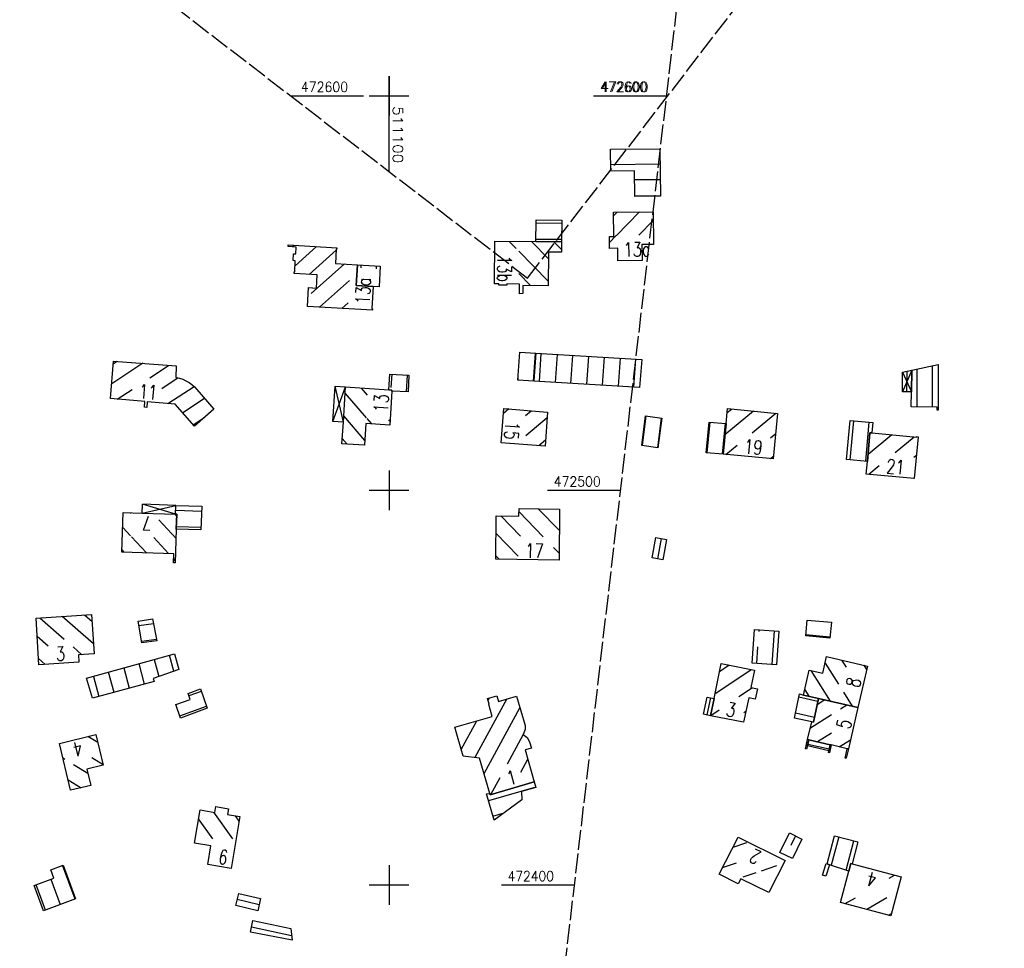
# Model space of a CAD drawing. Extents: x 510563 to 513920, y 467229 to 478797.
# Tile 30 of 67: x 511006 to 511256, y 472384 to 472619. Entities that reach past the tile are written whole.
import ezdxf

# ---------------------------------------------------------------- set-up
doc = ezdxf.new("R2010")
doc.units = 0
doc.header["$LTSCALE"] = 10
doc.header["$MEASUREMENT"] = 0
doc.linetypes.add('LT00', pattern=[0])
doc.linetypes.add('LT14', pattern=[0.6, 0.5, -0.1])
doc.layers.add('-BLATT_93-RAND', color=7, linetype='LT14', plot=False)
doc.layers.add('-BLATT_94-RAND', color=7, linetype='LT14', plot=False)
for name, color, linetype in [('DFK_BEB_SCHR', 254, 'LT00'), ('DFK_BEBAUUNG', 250, 'LT00'), ('V93_RASTER', 250, 'LT00'), ('V94_RASTER', 250, 'LT00')]:
    doc.layers.add(name, color=color, linetype=linetype)
doc.styles.get("Standard").update_dxf_attribs({"font": 'romans.shx'})

msp = doc.modelspace()

# ---------------------------------------------------------------- linework, layer by layer
at = {"layer": '-BLATT_93-RAND'}
msp.add_lwpolyline([(511358.83, 473315.34), (510907.64, 472728.79), (511135.12, 472553.81), (511586.31, 473140.35), (511358.83, 473315.34)], dxfattribs=at)
at = {"layer": '-BLATT_94-RAND'}
msp.add_lwpolyline([(510744.52, 472747.01), (510637.26, 471828.25), (511074.29, 471777.23), (511181.55, 472695.99), (510744.52, 472747.01)], dxfattribs=at)
at = {"layer": 'DFK_BEB_SCHR'}
for p, q in [((511156.18, 472582.6), (511168.66, 472582.73)), ((511168.7, 472578.73), (511162.21, 472578.67)), ((511162.25, 472574.67), (511168.75, 472574.73)), ((511157.79, 472570.5), (511156.91, 472569.6)), ((511157.62, 472564.6), (511163.44, 472570.56)), ((511143.75, 472567.63), (511137.25, 472567.68)), ((511166.92, 472568.4), (511163.29, 472564.69)), ((511155.88, 472562.82), (511157.58, 472564.57)), ((511075.99, 472562.12), (511075.55, 472561.73)), ((511076.19, 472556.94), (511081.64, 472561.8)), ((511130.44, 472563.1), (511132.18, 472561.32)), ((511140.4, 472558.66), (511136.09, 472563.05)), ((511137.2, 472563.68), (511143.72, 472563.63)), ((511141.74, 472563.01), (511143.69, 472561.02)), ((511086.63, 472560.89), (511079.73, 472554.74)), ((511132.9, 472560.6), (511140.35, 472553)), ((511080.31, 472549.9), (511088.72, 472557.4)), ((511092.88, 472557.15), (511092.83, 472556.37)), ((511096.82, 472556.14), (511096.87, 472556.91)), ((511135.84, 472551.89), (511132.86, 472554.93)), ((511089.99, 472553.17), (511082.4, 472546.4)), ((511088.05, 472546.08), (511089.67, 472547.52)), ((511136.63, 472527.69), (511137.12, 472534.75)), ((511138.1, 472527.61), (511138.59, 472534.67)), ((511142.59, 472534.43), (511142.1, 472527.37)), ((511037.66, 472532.2), (511029.76, 472527.02)), ((511030.15, 472532.07), (511031.15, 472532.72)), ((511146.09, 472527.13), (511146.58, 472534.2)), ((511150.57, 472533.96), (511150.08, 472526.89)), ((511154.07, 472526.66), (511154.57, 472533.73)), ((511158.56, 472533.49), (511158.07, 472526.42)), ((511162.06, 472526.18), (511162.55, 472533.26)), ((511039.37, 472528.55), (511044.17, 472531.69)), ((511100.72, 472529.42), (511100.46, 472526.06)), ((511231.22, 472530.24), (511231.16, 472524.99)), ((511233.71, 472530.77), (511233.74, 472521.14)), ((511237.74, 472521.13), (511237.71, 472531.63)), ((511046.58, 472528.49), (511042.42, 472525.76)), ((511104.39, 472524.97), (511104.71, 472529.19)), ((511132.68, 472528.64), (511132.64, 472527.93)), ((511031.15, 472523.15), (511034.89, 472525.6)), ((511044, 472522.01), (511050.63, 472526.36)), ((511088.9, 472524.59), (511094.19, 472518.42)), ((511094.55, 472524.15), (511093.02, 472525.94)), ((511053.29, 472523.32), (511047.72, 472519.67)), ((511130.36, 472520.63), (511128.98, 472519.45)), ((511134.59, 472518.97), (511136, 472520.18)), ((511192.38, 472520.08), (511185.11, 472514.09)), ((511185.65, 472519.72), (511186.75, 472520.62)), ((511192.03, 472514.61), (511198.01, 472519.54)), ((511050.38, 472516.63), (511053.15, 472518.45)), ((511093.89, 472512.63), (511088.53, 472518.88)), ((511094.36, 472518.23), (511095.55, 472516.84)), ((511100.24, 472517.51), (511099.93, 472517.87)), ((511140.08, 472518.4), (511134.67, 472513.79)), ((511165.07, 472518.86), (511164.14, 472511.34)), ((511168.11, 472510.82), (511169.04, 472518.35)), ((511181.25, 472517.31), (511180.5, 472509.55)), ((511184.49, 472509.18), (511185.24, 472517)), ((511217.71, 472517.66), (511216.8, 472507.72)), ((511220.79, 472507.39), (511221.69, 472517.29)), ((511088.16, 472513.16), (511089.4, 472511.72)), ((511137.96, 472511.34), (511139.66, 472512.78)), ((511197.97, 472514.32), (511196.65, 472513.24)), ((511227.39, 472514.1), (511221.37, 472509.09)), ((511228.24, 472509.61), (511233.04, 472513.59)), ((511185.35, 472509.1), (511188.25, 472511.49)), ((511196.66, 472508.06), (511197.43, 472508.69)), ((511233.63, 472508.88), (511232.95, 472508.32)), ((511221.61, 472504.09), (511224.23, 472506.27)), ((511232.87, 472503.05), (511233.12, 472503.26)), ((511052.49, 472494.66), (511045.95, 472494.87)), ((511132.94, 472494.57), (511139.07, 472488.27)), ((511143.16, 472489.8), (511137.79, 472495.32)), ((511034.71, 472494.12), (511034.52, 472494.33)), ((511041.65, 472492.55), (511046.03, 472487.85)), ((511046.22, 472493.51), (511045.79, 472493.97)), ((511133.35, 472488.41), (511128.34, 472493.56)), ((511032.55, 472490.58), (511034.53, 472488.45)), ((511046.13, 472490.86), (511052.35, 472490.66)), ((511034.75, 472488.22), (511038.53, 472484.17)), ((511044.17, 472483.98), (511040.38, 472488.04)), ((511127.13, 472489.07), (511132.74, 472483.3)), ((511168.99, 472487.83), (511168.01, 472482.67)), ((511032.89, 472484.35), (511032.35, 472484.93)), ((511141.72, 472485.54), (511143.1, 472484.13)), ((511045.86, 472482.17), (511045.44, 472482.62)), ((511127.91, 472482.53), (511127.05, 472483.41)), ((511011.57, 472467.7), (511017.72, 472462.29)), ((511025.12, 472461.12), (511017.22, 472468.06)), ((511022.87, 472468.43), (511024.75, 472466.77)), ((511040.34, 472466.22), (511036.62, 472465.7)), ((511193.72, 472464.69), (511193.69, 472464.28)), ((511013.65, 472460.55), (511010.85, 472463.01)), ((511037.31, 472461.76), (511041.1, 472462.29)), ((511197.09, 472455.88), (511197.71, 472464.39)), ((511211.73, 472462.83), (511205.63, 472463.4)), ((511019.95, 472460.34), (511022.19, 472458.37)), ((511193.4, 472460.33), (511193.1, 472456.13)), ((511011.2, 472457.38), (511012.92, 472455.87)), ((511040.51, 472457.17), (511041.68, 472452.84)), ((511045.47, 472454.16), (511044.37, 472458.24)), ((511215.88, 472455.21), (511214.76, 472457)), ((511032.81, 472455.02), (511034.2, 472449.86)), ((511038.06, 472450.92), (511036.66, 472456.1)), ((511182.59, 472448.44), (511191.77, 472454.57)), ((511186.22, 472455.68), (511183.73, 472454.02)), ((511210.5, 472456.25), (511213.88, 472450.86)), ((511220.3, 472455.69), (511221, 472454.58)), ((511025.1, 472452.86), (511026.48, 472447.76)), ((511030.34, 472448.81), (511028.95, 472453.94)), ((511211.86, 472446.57), (511206.96, 472454.37)), ((511192.09, 472449.98), (511188.67, 472447.69)), ((511052.42, 472449.07), (511049.29, 472447.94)), ((511129.84, 472447.15), (511121.72, 472432.27)), ((511125.09, 472446.8), (511125.42, 472447.39)), ((511181.46, 472447.43), (511180.56, 472443.09)), ((511208.66, 472446.48), (511203.85, 472447.58)), ((511205.35, 472449.42), (511206.35, 472447.83)), ((511215.13, 472448.88), (511217.37, 472445.31)), ((511047, 472442.88), (511053.77, 472445.3)), ((511124.07, 472428.23), (511133.17, 472444.9)), ((511210.46, 472446.89), (511208.49, 472445.65)), ((511214.4, 472444.64), (511215.98, 472445.63)), ((511183.64, 472444.33), (511181.5, 472442.9)), ((511189.91, 472443.71), (511190.44, 472444.07)), ((511203, 472443.67), (511207.83, 472442.57)), ((511206.78, 472439.85), (511212.14, 472443.22)), ((511116.84, 472440.02), (511116.72, 472439.8)), ((511118.3, 472434.35), (511122.26, 472441.6)), ((511026.21, 472436.09), (511023.69, 472437.65)), ((511134.02, 472438.11), (511129.96, 472430.66)), ((511212.15, 472438.5), (511208.6, 472436.28)), ((511206.12, 472435.72), (511211.55, 472434.47)), ((511214.1, 472435), (511216.93, 472436.78)), ((511017.89, 472431.83), (511017.42, 472432.12)), ((511024.74, 472432.29), (511027.57, 472430.55)), ((511023.72, 472428.23), (511020.07, 472430.48)), ((511133.39, 472428.61), (511135.17, 472431.87)), ((511128.04, 472427.16), (511125.71, 472422.87)), ((511018.72, 472426.61), (511021.97, 472424.61)), ((511137.2, 472424.83), (511125.22, 472421.31)), ((511136.74, 472426.4), (511136.56, 472426.06)), ((511055.5, 472418.46), (511060.31, 472411.69)), ((511062.03, 472416.17), (511061.08, 472417.52)), ((511126.34, 472417.47), (511129.16, 472418.3)), ((511055.38, 472411.71), (511051.77, 472416.8)), ((511202.99, 472412.46), (511201.8, 472410.02)), ((511213.94, 472412.21), (511212.03, 472405.02)), ((511190.54, 472410.7), (511187.13, 472409.54)), ((511215.84, 472403.77), (511217.81, 472411.19)), ((511020.44, 472396.43), (511017.28, 472404.99)), ((511184.53, 472404.44), (511188.03, 472405.63)), ((511198.2, 472404.85), (511194.3, 472403.53)), ((511217.01, 472405.33), (511217.12, 472405.4)), ((511192.94, 472403.06), (511189.64, 472401.95)), ((511226.76, 472401.74), (511228.05, 472402.48)), ((511012.94, 472393.65), (511010.57, 472400.06)), ((511014.32, 472401.46), (511016.69, 472395.04)), ((511061.56, 472396.38), (511067.11, 472395.08)), ((511215.58, 472395.27), (511218.21, 472396.78)), ((511226.11, 472396.74), (511221.05, 472393.81)), ((511226.52, 472392.35), (511227.28, 472392.79)), ((511065.16, 472389.42), (511075.33, 472387.24))]:
    msp.add_line(p, q, dxfattribs=at)
at = {"layer": 'DFK_BEBAUUNG'}
for p, q in [((511230.07, 472529.99), (511232.37, 472525)), ((511232.44, 472530.5), (511230.12, 472524.98)), ((511085.78, 472517.47), (511086.37, 472526.39)), ((511085.78, 472517.47), (511089.01, 472526.21)), ((511088.43, 472517.3), (511086.37, 472526.39)), ((511086.37, 472526.39), (511089.01, 472526.21)), ((511088.43, 472517.3), (511085.78, 472517.47)), ((511037.43, 472494.24), (511037.5, 472496.49)), ((511037.43, 472494.24), (511045.99, 472496.21)), ((511045.92, 472493.97), (511037.5, 472496.49)), ((511045.99, 472496.21), (511037.5, 472496.49))]:
    msp.add_line(p, q, dxfattribs=at)
for points in [[(511156.16, 472586.44, 0), (511168.62, 472586.57, 0), (511168.75, 472574.56, 0), (511162.25, 472574.49, 0), (511162.19, 472580.98, 0), (511156.19, 472580.92, 0), (511156.16, 472586.44, 0)], [(511156.9, 472570.49, 0), (511166.9, 472570.6, 0), (511166.99, 472562.34, 0), (511164.09, 472562.3, 0), (511164.15, 472558.3, 0), (511157.99, 472558.21, 0), (511157.94, 472561.39, 0), (511155.89, 472561.34, 0), (511155.86, 472564.34, 0), (511156.98, 472564.36, 0), (511156.9, 472570.49, 0)], [(511143.71, 472562.99, 0), (511137.19, 472563.04, 0), (511137.26, 472568.24, 0), (511137.26, 472568.54, 0), (511143.76, 472568.46, 0), (511143.71, 472562.99, 0)], [(511095.79, 472545.64, 0), (511079.31, 472546.58, 0), (511079.58, 472551.38, 0), (511081.6, 472551.26, 0), (511081.79, 472554.62, 0), (511075.97, 472554.95, 0), (511075.99, 472555.37, 0), (511076.11, 472555.36, 0), (511076.26, 472558.2, 0), (511075.72, 472558.23, 0), (511075.82, 472559.98, 0), (511076.36, 472559.95, 0), (511076.45, 472561.68, 0), (511074.43, 472561.79, 0), (511074.45, 472562.21, 0), (511086.8, 472561.51, 0), (511086.78, 472561.1, 0), (511086.64, 472561.11, 0), (511086.44, 472557.53, 0), (511092.01, 472557.2, 0), (511091.69, 472551.92, 0), (511096.01, 472551.64, 0), (511095.69, 472546.06, 0), (511095.81, 472546.05, 0), (511095.79, 472545.64, 0)], [(511140.42, 472560.36, 0), (511140.34, 472551.87, 0), (511133.91, 472551.9, 0), (511133.9, 472549.86, 0), (511133.05, 472549.85, 0), (511133.08, 472552.28, 0), (511129.89, 472552.34, 0), (511129.86, 472552.01, 0), (511127.83, 472552.04, 0), (511127.83, 472552.35, 0), (511126.74, 472552.36, 0), (511126.82, 472563.14, 0), (511137.19, 472563.04, 0), (511143.71, 472562.99, 0), (511143.68, 472560.33, 0), (511140.42, 472560.36, 0)], [(511091.69, 472551.92, 0), (511092.01, 472557.2, 0), (511097.79, 472556.86, 0), (511097.51, 472551.56, 0), (511096.01, 472551.64, 0), (511091.69, 472551.92, 0)], [(511137.17, 472534.75, 0), (511136.68, 472527.69, 0), (511132.63, 472527.93, 0), (511133.17, 472534.99, 0), (511137.17, 472534.75, 0)], [(511136.68, 472527.69, 0), (511137.17, 472534.75, 0), (511164.02, 472533.17, 0), (511163.47, 472526.1, 0), (511136.68, 472527.69, 0)], [(511051.35, 472525.61, 0), (511055.6, 472520.59, 0), (511050.68, 472516.29, 0), (511045.82, 472521.85, 0), (511038.76, 472522.48, 0), (511038.63, 472521.04, 0), (511038.02, 472521.1, 0), (511038.14, 472522.53, 0), (511029.47, 472523.3, 0), (511030.21, 472532.79, 0), (511046.11, 472531.54, 0), (511046.02, 472528.61, 0)], [(511239.13, 472531.94, 0), (511239.17, 472520.32, 0), (511238.9, 472520.32, 0), (511238.89, 472521.12, 0), (511232.32, 472521.15, 0), (511232.37, 472525, 0), (511232.44, 472530.5, 0), (511239.13, 472531.94, 0)], [(511100.73, 472525.16, 0), (511100.75, 472525.42, 0), (511099.93, 472525.47, 0), (511100.19, 472529.45, 0), (511105.02, 472529.17, 0), (511104.83, 472524.95, 0), (511100.73, 472525.16, 0)], [(511232.44, 472530.5, 0), (511232.37, 472525, 0), (511230.12, 472524.98, 0), (511230.07, 472529.99, 0), (511232.44, 472530.5, 0)], [(511046.02, 472528.61, 0), (511046.89, 472528.43, 0), (511047.74, 472528.16, 0), (511048.56, 472527.8, 0), (511049.34, 472527.37, 0), (511050.07, 472526.85, 0), (511050.74, 472526.26, 0), (511051.35, 472525.61, 0)], [(511100.75, 472525.42, 0), (511100.73, 472525.16, 0), (511100.18, 472516.54, 0), (511094.14, 472516.93, 0), (511093.82, 472511.43, 0), (511088.07, 472511.81, 0), (511088.43, 472517.3, 0), (511089.01, 472526.21, 0), (511099.93, 472525.47, 0), (511100.75, 472525.42, 0)], [(511129.08, 472520.73, 0), (511140.19, 472519.84, 0), (511139.54, 472511.22, 0), (511128.42, 472512.06, 0), (511129.08, 472520.73, 0)], [(511185.75, 472520.72, 0), (511198.46, 472519.5, 0), (511197.36, 472507.99, 0), (511184.64, 472509.17, 0), (511185.39, 472516.99, 0), (511185.75, 472520.72, 0)], [(511164.09, 472511.35, 0), (511165.02, 472518.87, 0), (511169.11, 472518.34, 0), (511168.14, 472510.82, 0), (511164.09, 472511.35, 0)], [(511185.39, 472516.99, 0), (511184.64, 472509.17, 0), (511180.38, 472509.56, 0), (511181.11, 472517.32, 0), (511185.39, 472516.99, 0)], [(511221.87, 472514.59, 0), (511221.21, 472507.35, 0), (511215.91, 472507.8, 0), (511216.82, 472517.74, 0), (511222.58, 472517.21, 0), (511222.33, 472514.55, 0), (511221.87, 472514.59, 0)], [(511233.1, 472503.03, 0), (511220.92, 472504.15, 0), (511221.21, 472507.35, 0), (511221.87, 472514.59, 0), (511222.33, 472514.55, 0), (511233.7, 472513.53, 0), (511233.71, 472513.62, 0), (511234.05, 472513.59, 0), (511233.1, 472503.03, 0)], [(511046.24, 472493.96, 0), (511045.92, 472493.97, 0), (511045.99, 472496.21, 0), (511052.54, 472496, 0), (511052.33, 472489.97, 0), (511046.1, 472490.16, 0), (511046.24, 472493.96, 0)], [(511127.04, 472482.54, 0), (511127.19, 472493.57, 0), (511132.93, 472493.51, 0), (511132.94, 472495.37, 0), (511143.22, 472495.26, 0), (511143.08, 472482.35, 0), (511127.04, 472482.54, 0)], [(511032.33, 472484.37, 0), (511032.68, 472494.39, 0), (511037.43, 472494.24, 0), (511045.92, 472493.97, 0), (511046.24, 472493.96, 0), (511046.1, 472490.16, 0), (511045.84, 472481.67, 0), (511045.41, 472481.68, 0), (511045.48, 472483.94, 0), (511032.33, 472484.37, 0)], [(511170.33, 472487.58, 0), (511169.36, 472482.44, 0), (511166.69, 472482.9, 0), (511167.63, 472488.08, 0), (511170.33, 472487.58, 0)], [(511024.64, 472468.54, 0), (511025.28, 472458.56, 0), (511021.29, 472458.31, 0), (511021.41, 472456.43, 0), (511011.3, 472455.76, 0), (511010.57, 472467.64, 0), (511024.64, 472468.54, 0)], [(511041.17, 472461.91, 0), (511037.38, 472461.38, 0), (511036.42, 472466.84, 0), (511040.1, 472467.48, 0), (511041.17, 472461.91, 0)], [(511211.7, 472462.56, 0), (511205.61, 472463.13, 0), (511205.98, 472467.15, 0), (511212.09, 472466.58, 0), (511211.7, 472462.56, 0)], [(511198.8, 472464.31, 0), (511198.18, 472455.81, 0), (511192.02, 472456.2, 0), (511192.58, 472464.77, 0), (511198.8, 472464.31, 0)], [(511045.69, 472458.61, 0), (511046.77, 472454.61, 0), (511040.26, 472452.34, 0), (511040.49, 472451.58, 0), (511024.91, 472447.33, 0), (511023.37, 472452.38, 0), (511038.95, 472456.74, 0), (511045.69, 472458.61, 0)], [(511221.2, 472455.48, 0), (511218.8, 472444.98, 0), (511208.83, 472447.26, 0), (511205.06, 472448.12, 0), (511206.47, 472454.48, 0), (511209.93, 472453.72, 0), (511210.88, 472457.91, 0), (511221.2, 472455.48, 0)], [(511184.16, 472456.09, 0), (511192.6, 472454.41, 0), (511191.69, 472450.06, 0), (511193.36, 472449.71, 0), (511192.81, 472447.08, 0), (511191.15, 472447.43, 0), (511189.85, 472441.24, 0), (511181.45, 472442.91, 0), (511182.35, 472447.26, 0), (511184.16, 472456.09, 0)], [(511049.07, 472448.56, 0), (511052.2, 472449.68, 0), (511053.96, 472444.78, 0), (511047.2, 472442.32, 0), (511045.95, 472445.75, 0), (511049.61, 472447.04, 0), (511049.07, 472448.56, 0)], [(511136.82, 472426.14, 0), (511125.62, 472422.85, 0), (511125.52, 472423.21, 0), (511122.95, 472432.13, 0), (511118.8, 472432.61, 0), (511116.67, 472439.97, 0), (511126.17, 472442.74, 0), (511125.29, 472445.77, 0), (511125.39, 472445.8, 0), (511124.96, 472447.25, 0), (511127.3, 472447.96, 0), (511127.71, 472446.5, 0), (511132.29, 472447.89, 0), (511134.5, 472440.42, 0), (511134.52, 472439.41, 0), (511133.99, 472438.14, 0), (511134.98, 472437.4, 0), (511135.59, 472436.3, 0), (511136.07, 472434.71, 0), (511134.49, 472434.25, 0), (511136.82, 472426.14, 0)], [(511182.35, 472447.26, 0), (511181.45, 472442.91, 0), (511179.7, 472443.27, 0), (511180.58, 472447.6, 0), (511182.35, 472447.26, 0)], [(511205.06, 472448.12, 0), (511208.83, 472447.26, 0), (511207.54, 472441.23, 0), (511207.13, 472441.32, 0), (511202.7, 472442.29, 0), (511204.03, 472448.41, 0), (511205.06, 472448.12, 0)], [(511208.83, 472447.26, 0), (511218.8, 472444.98, 0), (511216.4, 472434.47, 0), (511216.12, 472434.53, 0), (511212.05, 472435.48, 0), (511211.8, 472435.54, 0), (511206.37, 472436.79, 0), (511206.07, 472436.88, 0), (511207.13, 472441.32, 0), (511207.54, 472441.23, 0), (511208.83, 472447.26, 0)], [(511019.34, 472423.99, 0), (511016.53, 472435.9, 0), (511025.71, 472438.14, 0), (511027.61, 472430.38, 0), (511023.44, 472429.36, 0), (511024.46, 472425.19, 0), (511019.34, 472423.99, 0)], [(511206.07, 472436.88, 0), (511206.37, 472436.79, 0), (511206.02, 472435.27, 0), (511205.82, 472434.43, 0), (511205.55, 472434.49, 0), (511206.07, 472436.88, 0)], [(511206.37, 472436.79, 0), (511211.8, 472435.54, 0), (511211.44, 472433.99, 0), (511206.02, 472435.27, 0), (511206.37, 472436.79, 0)], [(511211.8, 472435.54, 0), (511212.05, 472435.48, 0), (511211.6, 472433.51, 0), (511211.34, 472433.56, 0), (511211.44, 472433.99, 0), (511211.8, 472435.54, 0)], [(511216.12, 472434.53, 0), (511216.4, 472434.47, 0), (511215.86, 472432.11, 0), (511215.61, 472432.17, 0), (511216.12, 472434.53, 0)], [(511125.62, 472422.85, 0), (511136.82, 472426.14, 0), (511137.22, 472424.75, 0), (511133.53, 472423.68, 0), (511133.68, 472421.57, 0), (511126.63, 472416.47, 0), (511124.7, 472423.1, 0), (511125.52, 472423.21, 0), (511125.62, 472422.85, 0)], [(511062.23, 472417.32, 0), (511060, 472404.2, 0), (511054.06, 472405.21, 0), (511054.85, 472409.91, 0), (511050.72, 472410.61, 0), (511052.15, 472419.02, 0), (511055.91, 472418.39, 0), (511056.16, 472419.87, 0), (511059.37, 472419.33, 0), (511059.12, 472417.85, 0), (511062.23, 472417.32, 0)], [(511188.43, 472412.1, 0), (511200.37, 472406.2, 0), (511196.25, 472398.06, 0), (511189.12, 472401.6, 0), (511188.47, 472400.29, 0), (511183.66, 472402.73, 0), (511188.43, 472412.1, 0)], [(511204.64, 472411.65, 0), (511202.22, 472406.69, 0), (511199.05, 472408.24, 0), (511201.47, 472413.21, 0), (511204.64, 472411.65, 0)], [(511217.03, 472405.42, 0), (511216.53, 472403.54, 0), (511211.63, 472405.15, 0), (511210.98, 472405.37, 0), (511212.89, 472412.49, 0), (511218.82, 472410.92, 0), (511217.33, 472405.34, 0), (511217.03, 472405.42, 0)], [(511012.44, 472393.46, 0), (511010.07, 472399.87, 0), (511015.07, 472401.74, 0), (511014.31, 472403.85, 0), (511017.42, 472405.04, 0), (511020.59, 472396.48, 0), (511012.44, 472393.46, 0)], [(511210.98, 472405.37, 0), (511211.63, 472405.15, 0), (511210.67, 472402.25, 0), (511209.81, 472402.46, 0), (511210.79, 472405.43, 0), (511210.98, 472405.37, 0)], [(511217.33, 472405.34, 0), (511229.73, 472402.03, 0), (511227.12, 472392.19, 0), (511214.41, 472395.58, 0), (511216.53, 472403.54, 0), (511217.03, 472405.42, 0), (511217.33, 472405.34, 0)], [(511061.91, 472397.84, 0), (511067.44, 472396.54, 0), (511066.75, 472393.49, 0), (511061.19, 472394.82, 0), (511061.91, 472397.84, 0)], [(511065.47, 472391.02, 0), (511075.13, 472388.95, 0), (511075.47, 472386.02, 0), (511064.9, 472388.04, 0), (511065.47, 472391.02, 0)]]:
    msp.add_polyline3d(points, dxfattribs=at)
at = {"layer": 'V93_RASTER'}
for p, q in [((511100, 472580.82), (511100, 472605)), ((511075.07, 472600), (511093.57, 472600)), ((511095, 472600), (511105, 472600)), ((511095, 472600), (511105, 472600)), ((511152.16, 472600), (511170.66, 472600))]:
    msp.add_line(p, q, dxfattribs=at)
at = {"layer": 'V94_RASTER'}
for p, q in [((511100, 472605), (511100, 472595)), ((511095, 472600), (511105, 472600)), ((511151.85, 472600), (511170.35, 472600)), ((511100, 472505), (511100, 472495)), ((511105, 472500), (511095, 472500)), ((511158.67, 472500), (511140.17, 472500)), ((511100, 472405), (511100, 472395)), ((511095, 472400), (511105, 472400)), ((511128.5, 472400), (511147, 472400))]:
    msp.add_line(p, q, dxfattribs=at)

# ---------------------------------------------------------------- texts
at = {"layer": 'DFK_BEBAUUNG', "width": 0.75}
for s, rotation, p in [('13c', 0.8358, (511159.46, 472559.23)), ('13b', -90.425, (511127.49, 472559.56)), ('13a', -273.2827, (511095.05, 472547.08)), ('11', -5.0673, (511036.5, 472523.38)), ('13', -273.6517, (511099.68, 472519.69)), ('15', -94.3532, (511129.54, 472517.55)), ('19', -5.3006, (511189.86, 472509.39)), ('21', -5.254, (511225.87, 472504.4)), ('7', -181.8152, (511039.88, 472493.46)), ('17', -1.4313, (511134.53, 472482.98)), ('3', 3.793, (511015.71, 472456.75)), ('8', -282.8755, (511219.18, 472449.8)), ('3', -11.2454, (511185.19, 472442.88)), ('5', -282.8616, (511216.78, 472439.29)), ('4', -166.2875, (511021.87, 472436.48)), ('1', 14.537, (511130.41, 472425.2)), ('6', -9.6484, (511056.55, 472405.5)), ('2', -206.2944, (511194.63, 472408.25)), ('4', -194.9463, (511223.93, 472402.85))]:
    msp.add_text(s, height=3.6, rotation=rotation, dxfattribs=at).set_placement(p)
at = {"layer": 'V93_RASTER'}
for s, rotation, width, p in [(' 472600', 0.002, 0.931, (511076.07, 472601)), (' 472600', 0.002, 0.931, (511152.16, 472601)), (' 511100', 270.002, 1.127, (511101, 472599.32))]:
    msp.add_text(s, height=2.5, rotation=rotation, dxfattribs=dict(at, width=width)).set_placement(p)
at = {"layer": 'V94_RASTER'}
for s, width, p in [(' 472600', 0.931, (511151.85, 472601)), (' 472500', 0.924, (511140.17, 472501)), (' 472400', 0.911, (511128.5, 472401))]:
    msp.add_text(s, height=2.5, rotation=0.0005, dxfattribs=dict(at, width=width)).set_placement(p)

doc.saveas('drawing.dxf')
